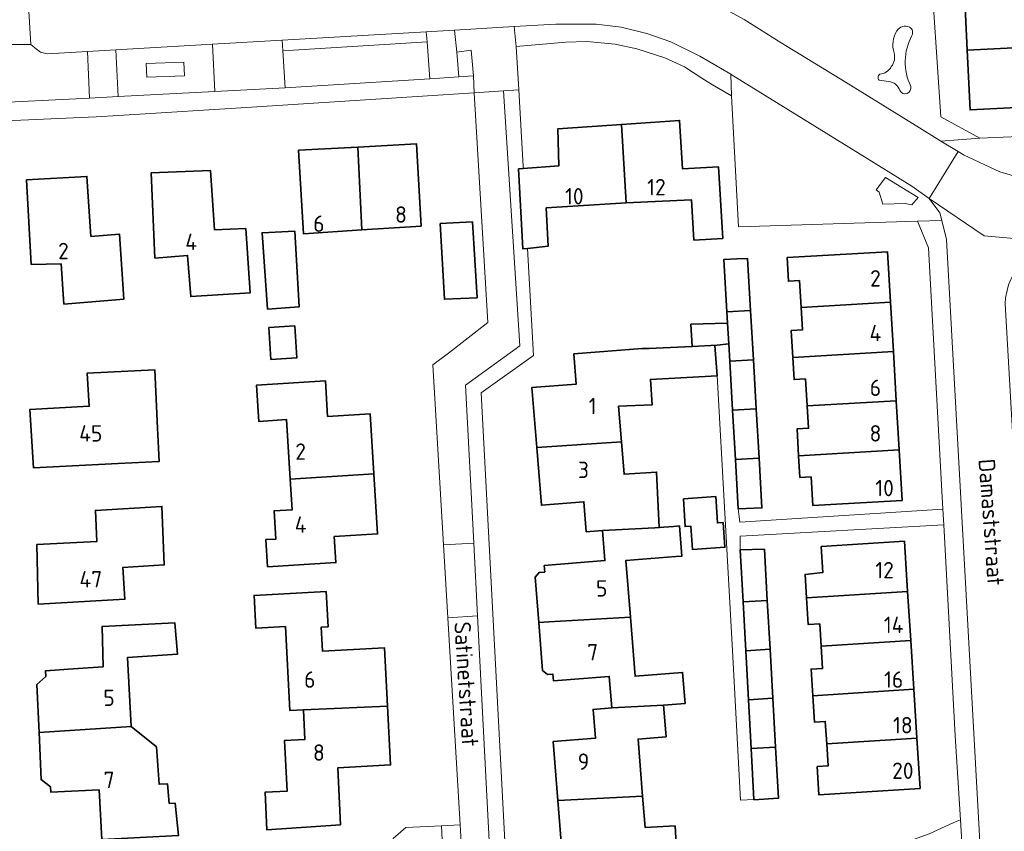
# Model space of a CAD drawing. Header units: metres. Extents: x 245598 to 248625, y 478632 to 481818.
# Tile 21 of 37: x 247546 to 247654, y 479591 to 479680. Entities that reach past the tile are written whole.
import ezdxf
from ezdxf.enums import TextEntityAlignment as Align

# ---------------------------------------------------------------- set-up
doc = ezdxf.new("R2010")
doc.units = ezdxf.units.M
for name, color, linetype, lineweight in [('B-XX-GR-GROENVOORZIENING-GV', 80, 'Continuous', 18), ('B-XX-OG-BEBOUWING-GV', 7, 'Continuous', 35), ('B-XX-OG-BEBOUWING-T18', 10, 'Continuous', 18), ('B-XX-OG-TERREIN_ERF-GV', 7, 'Continuous', 18), ('B-XX-OG-TOPOGRAFIE-T18', 10, 'Continuous', 18), ('B-XX-VH-VERHARDING_GESLOTEN-GV', 252, 'Continuous', 18), ('B-XX-VH-VERHARDING_OPEN-GV', 252, 'Continuous', 18)]:
    doc.layers.add(name, color=color, linetype=linetype, lineweight=lineweight)
doc.styles.add('NLCS-ISO-M-T18', font='NLCS-ISO.ttf', dxfattribs={"height": 1.8})

msp = doc.modelspace()

# ---------------------------------------------------------------- linework, layer by layer
at = {"layer": 'B-XX-GR-GROENVOORZIENING-GV'}
for points in [[(247544.52, 479677.582), (247541.862, 479674.125), (247541.963, 479671.163), (247553.875, 479671.775), (247553.625, 479676.887), (247549.225, 479676.625), (247548.487, 479676.812), (247548.037, 479677.137), (247547.425, 479677.663), (247544.688, 479677.637)], [(247567.612, 479672.5), (247567.325, 479677.687), (247556.737, 479677.075), (247557.013, 479671.937)], [(247591.175, 479673.9), (247590.852, 479677.928), (247575.054, 479676.959), (247575.288, 479672.887)], [(247594.125, 479676.812), (247594.325, 479674.113), (247595.962, 479674.213), (247595.675, 479677.012)], [(247560.136, 479674.073), (247560.083, 479675.581), (247564.206, 479675.726), (247564.259, 479674.218)], [(247560.136, 479674.073), (247564.259, 479674.218), (247564.206, 479675.726), (247560.083, 479675.581)], [(247640.088, 479661.725), (247640.425, 479661.437), (247640.825, 479660.137), (247643.275, 479660.225), (247643.975, 479660.062), (247644.7, 479660.875), (247641.112, 479663.075)], [(247648.6, 479592.312), (247645.875, 479591.088), (247643.375, 479590.162), (247642.455, 479589.972), (247642.771, 479588.032), (247625.977, 479586.342), (247625.55, 479586.299), (247625.375, 479586.162), (247618.716, 479585.967), (247619.1, 479583.388), (247619.375, 479583.675), (247619.962, 479583.838), (247643.475, 479586.513), (247643.825, 479586.325), (247644.025, 479585.938), (247644.412, 479582.975), (247646.938, 479583.237), (247649.662, 479587.112), (247649.316, 479592.615)]]:
    msp.add_lwpolyline(points, close=True, dxfattribs=at)
at = {"layer": 'B-XX-OG-BEBOUWING-GV'}
for points in [[(247662.28, 479684.619), (247660.5, 479684.525), (247660.525, 479683.843), (247659.197, 479683.784), (247649.743, 479683.317), (247650.054, 479677.014), (247659.508, 479677.492), (247659.494, 479677.768), (247662.749, 479677.968)], [(247650.054, 479677.014), (247650.377, 479670.48), (247659.831, 479670.947), (247659.508, 479677.492)], [(247601.389, 479664.039), (247600.883, 479664.001), (247601.357, 479655.235), (247601.873, 479655.29), (247604.119, 479655.528), (247603.916, 479659.719), (247612.661, 479660.271), (247612.16, 479668.89), (247605.2, 479668.416), (247605.295, 479664.329)], [(247612.661, 479660.271), (247619.842, 479660.606), (247620.109, 479656.199), (247623.268, 479656.389), (247622.797, 479664.245), (247618.858, 479664.009), (247618.539, 479669.325), (247612.16, 479668.89)], [(247583.722, 479657.315), (247583.262, 479666.397), (247576.781, 479666.051), (247577.31, 479656.893)], [(247583.262, 479666.397), (247583.722, 479657.315), (247590.208, 479657.741), (247589.7, 479666.74)], [(247546.948, 479662.792), (247547.478, 479653.528), (247550.749, 479653.608), (247551.063, 479649.171), (247557.616, 479649.703), (247557.162, 479656.845), (247554.018, 479656.608), (247553.574, 479663.184)], [(247560.607, 479663.566), (247561.033, 479654.229), (247564.601, 479654.51), (247564.952, 479650.003), (247571.454, 479650.41), (247570.984, 479657.463), (247567.555, 479657.327), (247567.112, 479663.832)], [(247592.275, 479658.011), (247592.763, 479649.713), (247596.338, 479649.875), (247595.837, 479658.187), (247592.295, 479658.012)], [(247576.362, 479657.175), (247572.775, 479657), (247573.362, 479648.638), (247576.825, 479648.875)], [(247631.855, 479648.802), (247641.645, 479649.375), (247641.32, 479654.92), (247630.307, 479654.275), (247630.459, 479651.682), (247631.667, 479651.759)], [(247623.73, 479648.326), (247626.306, 479648.477), (247625.975, 479654.187), (247624.813, 479654.125), (247623.4, 479654.075)], [(247641.645, 479649.375), (247631.855, 479648.802), (247632.011, 479646.357), (247630.775, 479646.278), (247630.947, 479643.335), (247641.961, 479643.98)], [(247624.034, 479642.93), (247626.62, 479643.082), (247626.306, 479648.477), (247623.73, 479648.326), (247623.8, 479647.1), (247623.925, 479644.825)], [(247619.925, 479644.537), (247622.638, 479644.675), (247623.925, 479644.825), (247623.8, 479647.1), (247619.775, 479646.975)], [(247573.749, 479643.102), (247576.569, 479643.279), (247576.349, 479646.787), (247573.529, 479646.609)], [(247622.638, 479644.675), (247619.925, 479644.537), (247615.175, 479644.325), (247614.432, 479644.321), (247606.942, 479643.719), (247607.208, 479640.414), (247602.348, 479640.022), (247602.876, 479633.468), (247612.167, 479634.087), (247611.853, 479637.984), (247615.513, 479638.125), (247615.337, 479640.925), (247622.638, 479641.311), (247622.663, 479641.312), (247622.413, 479644.638)], [(247632.508, 479638.013), (247642.277, 479638.585), (247641.961, 479643.98), (247630.947, 479643.335), (247631.09, 479640.892), (247632.319, 479640.97)], [(247624.034, 479642.93), (247624.343, 479637.535), (247626.933, 479637.686), (247626.62, 479643.082)], [(247556.987, 479631.692), (247561.5, 479631.916), (247561.318, 479635.58), (247561.019, 479641.981), (247553.597, 479641.592), (247553.825, 479637.968), (247547.304, 479637.614), (247547.727, 479631.232)], [(247575.868, 479629.974), (247585.025, 479630.556), (247584.621, 479637.139), (247579.961, 479636.852), (247579.723, 479640.745), (247572.162, 479640.281), (247572.406, 479636.317), (247575.467, 479636.504)], [(247631.579, 479632.545), (247642.593, 479633.19), (247642.277, 479638.585), (247632.508, 479638.013), (247632.664, 479635.568), (247631.407, 479635.488)], [(247624.652, 479632.139), (247627.246, 479632.291), (247626.933, 479637.686), (247624.343, 479637.535)], [(247615.804, 479624.625), (247616.3, 479624.665), (247616.015, 479630.748), (247612.454, 479630.524), (247612.167, 479634.087), (247602.876, 479633.468), (247603.387, 479627.126), (247608.046, 479627.5), (247608.311, 479624.209), (247610.091, 479624.353)], [(247631.719, 479630.152), (247632.947, 479630.231), (247633.149, 479627.073), (247642.918, 479627.645), (247642.593, 479633.19), (247631.579, 479632.545)], [(247627.246, 479632.291), (247624.652, 479632.139), (247624.962, 479626.725), (247627.563, 479626.825)], [(247585.025, 479630.556), (247575.868, 479629.974), (247576.073, 479626.629), (247574.106, 479626.507), (247574.297, 479623.414), (247573.194, 479623.346), (247573.376, 479620.375), (247580.86, 479620.833), (247580.685, 479623.682), (247585.429, 479623.974)], [(247618.946, 479627.837), (247619.145, 479624.773), (247619.776, 479624.814), (247619.94, 479622.282), (247623.5, 479622.513), (247623.324, 479625.223), (247622.682, 479625.181), (247622.495, 479628.067)], [(247548.082, 479622.797), (247548.243, 479616.252), (247557.732, 479616.804), (247557.505, 479620.286), (247562.046, 479620.568), (247561.8, 479626.988), (247554.502, 479626.547), (247554.657, 479623.135)], [(247604.194, 479614.324), (247613.138, 479614.857), (247612.639, 479621.056), (247618.133, 479621.499), (247618.781, 479621.551), (247618.516, 479624.844), (247617.868, 479624.792), (247616.3, 479624.665), (247615.804, 479624.625), (247610.091, 479624.353), (247610.358, 479621.044), (247603.696, 479620.508), (247603.754, 479619.79), (247603.142, 479619.74), (247602.695, 479619.216), (247603.094, 479614.258)], [(247634.065, 479622.594), (247634.249, 479619.748), (247632.283, 479619.536), (247632.446, 479616.957), (247643.53, 479617.657), (247643.182, 479623.169)], [(247625.5, 479616.518), (247628.143, 479616.685), (247627.825, 479622.287), (247625.188, 479622.225)], [(247586.524, 479605.083), (247586.189, 479611.488), (247579.389, 479611.132), (247579.251, 479613.762), (247580.005, 479613.801), (247579.805, 479617.647), (247571.893, 479617.234), (247572.08, 479613.646), (247575.339, 479613.816), (247575.821, 479604.598), (247577.296, 479604.675)], [(247628.143, 479616.685), (247625.5, 479616.518), (247625.794, 479611.153), (247628.448, 479611.321)], [(247634.046, 479611.675), (247643.869, 479612.295), (247643.53, 479617.657), (247632.446, 479616.957), (247632.63, 479614.039), (247633.89, 479614.119)], [(247611.108, 479604.898), (247616.772, 479605.183), (247619.138, 479605.373), (247618.863, 479608.784), (247613.661, 479608.365), (247613.138, 479614.857), (247604.194, 479614.324), (247603.094, 479614.258), (247603.518, 479609.001), (247604.043, 479608.555), (247604.655, 479608.604), (247604.715, 479607.855), (247610.83, 479608.348)], [(247548.326, 479602.196), (247558.433, 479602.838), (247558.03, 479610.438), (247563.49, 479610.773), (247563.194, 479614.236), (247555.239, 479613.836), (247555.343, 479609.413), (247552.082, 479609.177), (247549.036, 479608.957), (247549.063, 479608.328), (247548.1, 479607.466)], [(247626.088, 479605.789), (247628.753, 479605.957), (247628.448, 479611.321), (247625.794, 479611.153)], [(247643.869, 479612.295), (247634.046, 479611.675), (247634.203, 479609.23), (247632.939, 479609.149), (247633.123, 479606.233), (247644.207, 479606.933)], [(247634.658, 479600.947), (247644.546, 479601.571), (247644.207, 479606.933), (247633.123, 479606.233), (247633.306, 479603.343), (247634.5, 479603.419)], [(247626.381, 479600.424), (247629.058, 479600.593), (247628.753, 479605.957), (247626.088, 479605.789)], [(247577.296, 479604.675), (247577.465, 479601.445), (247575.24, 479601.33), (247575.53, 479595.765), (247573.095, 479595.637), (247573.311, 479591.505), (247581.359, 479592.081), (247581.084, 479598.334), (247586.861, 479598.636), (247586.524, 479605.083)], [(247605.194, 479594.746), (247614.485, 479595.204), (247613.98, 479601.48), (247617.051, 479601.727), (247616.772, 479605.183), (247611.108, 479604.898), (247609.051, 479604.732), (247609.306, 479601.573), (247604.674, 479601.201)], [(247562.573, 479594.406), (247562.421, 479596.563), (247561.492, 479596.527), (247561.215, 479600.624), (247558.433, 479602.838), (247548.326, 479602.196), (247548.548, 479597.031), (247549.583, 479596.247), (247549.608, 479595.658), (247554.91, 479595.901), (247555.222, 479590.444), (247563.616, 479590.91), (247563.253, 479594.433)], [(247644.546, 479601.571), (247634.658, 479600.947), (247634.812, 479598.53), (247633.615, 479598.453), (247633.81, 479595.359), (247644.894, 479596.059)], [(247629.058, 479600.593), (247626.381, 479600.424), (247626.687, 479594.838), (247626.688, 479594.825), (247629.375, 479595.013)], [(247614.485, 479595.204), (247605.194, 479594.746), (247605.709, 479588.347), (247610.055, 479588.697), (247610.326, 479585.325), (247618.065, 479585.948), (247618.371, 479585.965), (247618.04, 479591.949), (247614.762, 479591.767)]]:
    msp.add_lwpolyline(points, close=True, dxfattribs=at)
at = {"layer": 'B-XX-OG-TERREIN_ERF-GV'}
for points in [[(247657.271, 479699.314), (247653, 479699.056), (247653.063, 479697.413), (247653.563, 479687.6), (247651.638, 479688.075), (247647.575, 479687.838), (247645.949, 479687.743), (247647.175, 479669.713), (247651.435, 479667.375), (247671.175, 479668.213)], [(247605.709, 479588.347), (247605.194, 479594.746), (247604.674, 479601.201), (247609.306, 479601.573), (247609.051, 479604.732), (247611.108, 479604.898), (247610.83, 479608.348), (247604.715, 479607.855), (247604.655, 479608.604), (247604.043, 479608.555), (247603.518, 479609.001), (247603.094, 479614.258), (247602.695, 479619.216), (247603.142, 479619.74), (247603.754, 479619.79), (247603.696, 479620.508), (247610.358, 479621.044), (247610.091, 479624.353), (247608.311, 479624.209), (247608.046, 479627.5), (247603.387, 479627.126), (247602.876, 479633.468), (247602.348, 479640.022), (247607.208, 479640.414), (247606.942, 479643.719), (247614.432, 479644.321), (247615.175, 479644.325), (247619.925, 479644.537), (247619.775, 479646.975), (247623.8, 479647.1), (247623.73, 479648.326), (247623.4, 479654.075), (247624.813, 479654.125), (247625.975, 479654.187), (247626.306, 479648.477), (247626.62, 479643.082), (247626.933, 479637.686), (247627.246, 479632.291), (247627.563, 479626.825), (247624.962, 479626.725), (247625.125, 479625.275), (247647.388, 479626.7), (247645.825, 479655.363), (247644.612, 479658.275), (247624.979, 479657.661), (247624.212, 479672.012), (247622.125, 479673.238), (247620.962, 479673.963), (247619.087, 479675.213), (247616.925, 479676.175), (247613.837, 479677.175), (247611.475, 479677.675), (247608.375, 479677.975), (247606.075, 479677.9), (247600.625, 479677.437), (247600.9, 479672.675), (247600.9, 479672.663), (247601.375, 479664.288), (247601.389, 479664.039), (247605.295, 479664.329), (247605.2, 479668.416), (247612.16, 479668.89), (247618.539, 479669.325), (247618.858, 479664.009), (247622.797, 479664.245), (247623.268, 479656.389), (247620.109, 479656.199), (247619.842, 479660.606), (247612.661, 479660.271), (247603.916, 479659.719), (247604.119, 479655.528), (247601.873, 479655.29), (247602.525, 479643.525), (247596.787, 479639.437), (247599.672, 479584.76)], [(247544.475, 479589.412), (247569.862, 479588.763), (247573.763, 479588.662), (247574.065, 479583.438), (247584.625, 479583.963), (247584.563, 479586.5), (247587.313, 479586.662), (247587.137, 479590.588), (247588.525, 479591.763), (247592.434, 479591.959), (247594.475, 479592.062), (247593.136, 479614.771), (247592.664, 479622.762), (247591.5, 479642.5), (247593.188, 479643.8), (247597.525, 479647.162), (247596.013, 479672.363), (247572.188, 479670.825), (247557.025, 479669.863), (247554.588, 479669.7), (247542.175, 479669.175)], [(247645.875, 479591.088), (247648.6, 479592.312), (247649.316, 479592.615), (247648.737, 479601.825), (247647.487, 479624.975), (247625.188, 479623.725), (247625.188, 479622.225), (247627.825, 479622.287), (247628.143, 479616.685), (247628.448, 479611.321), (247628.753, 479605.957), (247629.058, 479600.593), (247629.375, 479595.013), (247626.688, 479594.825), (247626.687, 479594.838), (247625.225, 479594.787), (247624.337, 479611.187), (247622.638, 479641.311), (247615.337, 479640.925), (247615.513, 479638.125), (247611.853, 479637.984), (247612.167, 479634.087), (247612.454, 479630.524), (247616.015, 479630.748), (247616.3, 479624.665), (247617.868, 479624.792), (247618.516, 479624.844), (247618.781, 479621.551), (247618.133, 479621.499), (247612.639, 479621.056), (247613.138, 479614.857), (247613.661, 479608.365), (247618.863, 479608.784), (247619.138, 479605.373), (247616.772, 479605.183), (247617.051, 479601.727), (247613.98, 479601.48), (247614.485, 479595.204), (247614.762, 479591.767), (247618.04, 479591.949), (247618.371, 479585.965)]]:
    msp.add_lwpolyline(points, dxfattribs=at)
for points in [[(247660.5, 479684.525), (247660.325, 479687.688), (247667.938, 479688.137), (247668.088, 479684.925), (247662.28, 479684.619), (247662.749, 479677.968), (247659.494, 479677.768), (247659.508, 479677.492), (247659.831, 479670.947), (247650.377, 479670.48), (247650.054, 479677.014), (247649.743, 479683.317), (247659.197, 479683.784), (247660.525, 479683.843)], [(247583.722, 479657.315), (247577.31, 479656.893), (247576.781, 479666.051), (247583.262, 479666.397), (247589.7, 479666.74), (247590.208, 479657.741)], [(247546.948, 479662.792), (247553.574, 479663.184), (247554.018, 479656.608), (247557.162, 479656.845), (247557.616, 479649.703), (247551.063, 479649.171), (247550.749, 479653.608), (247547.478, 479653.528)], [(247560.607, 479663.566), (247567.112, 479663.832), (247567.555, 479657.327), (247570.984, 479657.463), (247571.454, 479650.41), (247564.952, 479650.003), (247564.601, 479654.51), (247561.033, 479654.229)], [(247592.295, 479658.012), (247595.837, 479658.187), (247596.338, 479649.875), (247592.763, 479649.713), (247592.275, 479658.011)], [(247576.362, 479657.175), (247576.825, 479648.875), (247573.362, 479648.638), (247572.775, 479657)], [(247631.855, 479648.802), (247631.667, 479651.759), (247630.459, 479651.682), (247630.307, 479654.275), (247641.32, 479654.92), (247641.645, 479649.375), (247641.961, 479643.98), (247642.277, 479638.585), (247642.593, 479633.19), (247642.918, 479627.645), (247633.149, 479627.073), (247632.947, 479630.231), (247631.719, 479630.152), (247631.579, 479632.545), (247631.407, 479635.488), (247632.664, 479635.568), (247632.508, 479638.013), (247632.319, 479640.97), (247631.09, 479640.892), (247630.947, 479643.335), (247630.775, 479646.278), (247632.011, 479646.357)], [(247573.749, 479643.102), (247573.529, 479646.609), (247576.349, 479646.787), (247576.569, 479643.279)], [(247561.318, 479635.58), (247561.5, 479631.916), (247556.987, 479631.692), (247547.727, 479631.232), (247547.304, 479637.614), (247553.825, 479637.968), (247553.597, 479641.592), (247561.019, 479641.981)], [(247575.868, 479629.974), (247575.467, 479636.504), (247572.406, 479636.317), (247572.162, 479640.281), (247579.723, 479640.745), (247579.961, 479636.852), (247584.621, 479637.139), (247585.025, 479630.556), (247585.429, 479623.974), (247580.685, 479623.682), (247580.86, 479620.833), (247573.376, 479620.375), (247573.194, 479623.346), (247574.297, 479623.414), (247574.106, 479626.507), (247576.073, 479626.629)], [(247618.946, 479627.837), (247622.495, 479628.067), (247622.682, 479625.181), (247623.324, 479625.223), (247623.5, 479622.513), (247619.94, 479622.282), (247619.776, 479624.814), (247619.145, 479624.773)], [(247548.082, 479622.797), (247554.657, 479623.135), (247554.502, 479626.547), (247561.8, 479626.988), (247562.046, 479620.568), (247557.505, 479620.286), (247557.732, 479616.804), (247548.243, 479616.252)], [(247634.658, 479600.947), (247634.5, 479603.419), (247633.306, 479603.343), (247633.123, 479606.233), (247632.939, 479609.149), (247634.203, 479609.23), (247634.046, 479611.675), (247633.89, 479614.119), (247632.63, 479614.039), (247632.446, 479616.957), (247632.283, 479619.536), (247634.249, 479619.748), (247634.065, 479622.594), (247643.182, 479623.169), (247643.53, 479617.657), (247643.869, 479612.295), (247644.207, 479606.933), (247644.546, 479601.571), (247644.894, 479596.059), (247633.81, 479595.359), (247633.615, 479598.453), (247634.812, 479598.53)], [(247586.524, 479605.083), (247586.861, 479598.636), (247581.084, 479598.334), (247581.359, 479592.081), (247573.311, 479591.505), (247573.095, 479595.637), (247575.53, 479595.765), (247575.24, 479601.33), (247577.465, 479601.445), (247577.296, 479604.675), (247575.821, 479604.598), (247575.339, 479613.816), (247572.08, 479613.646), (247571.893, 479617.234), (247579.805, 479617.647), (247580.005, 479613.801), (247579.251, 479613.762), (247579.389, 479611.132), (247586.189, 479611.488)], [(247548.326, 479602.196), (247548.1, 479607.466), (247549.063, 479608.328), (247549.036, 479608.957), (247552.082, 479609.177), (247555.343, 479609.413), (247555.239, 479613.836), (247563.194, 479614.236), (247563.49, 479610.773), (247558.03, 479610.438), (247558.433, 479602.838), (247561.215, 479600.624), (247561.492, 479596.527), (247562.421, 479596.563), (247562.573, 479594.406), (247563.253, 479594.433), (247563.616, 479590.91), (247555.222, 479590.444), (247554.91, 479595.901), (247549.608, 479595.658), (247549.583, 479596.247), (247548.548, 479597.031)]]:
    msp.add_lwpolyline(points, close=True, dxfattribs=at)
at = {"layer": 'B-XX-VH-VERHARDING_GESLOTEN-GV'}
for points in [[(247547.162, 479681.925), (247547.425, 479677.663), (247548.037, 479677.137), (247548.487, 479676.812), (247549.225, 479676.625), (247553.625, 479676.887), (247556.737, 479677.075), (247567.325, 479677.687), (247574.987, 479678.125), (247590.762, 479679.045), (247593.877, 479679.227), (247600.415, 479679.608), (247604.988, 479679.875), (247609.387, 479679.863), (247612.138, 479679.562), (247614.938, 479678.838), (247617.563, 479677.925), (247620.737, 479676.375), (247624.142, 479674.408), (247624.2, 479674.375), (247638.325, 479665.625), (247643.975, 479662.113), (247645.9, 479660.762), (247649.05, 479665.926), (247647.185, 479667.052), (247646.775, 479667.3), (247644.825, 479668.512), (247636.775, 479673.475), (247629.675, 479677.825), (247625.612, 479680.375)], [(247657.575, 479589.737), (247656.4, 479611.312), (247656.362, 479612.138), (247656.026, 479617.937), (247654.213, 479649.2), (247654.263, 479649.875), (247654.438, 479650.675), (247654.588, 479651.287), (247654.85, 479651.889), (247654.975, 479652.175), (247656, 479653.625), (247659.125, 479655.825), (247659.739, 479655.956), (247651.93, 479656.672), (247645.9, 479660.762), (247647.063, 479659.175), (247647.264, 479658.352), (247647.775, 479656.262), (247651.525, 479588.9)]]:
    msp.add_lwpolyline(points, dxfattribs=at)
msp.add_lwpolyline([(247662.834, 479662.258), (247661.475, 479662.212), (247660.363, 479662.175), (247657.287, 479662.625), (247653.625, 479663.675), (247649.713, 479665.525), (247649.05, 479665.926), (247645.9, 479660.762), (247651.93, 479656.672), (247659.739, 479655.956), (247660.762, 479656.175), (247662.875, 479656.187)], close=True, dxfattribs=at)
at = {"layer": 'B-XX-VH-VERHARDING_OPEN-GV'}
for points in [[(247633.835, 479689.066), (247634.675, 479687.475), (247626.6, 479687.025), (247626.563, 479687.663), (247626.473, 479688.674), (247625.998, 479688.649), (247614.688, 479687.6), (247614.746, 479684.994), (247615.712, 479684.762), (247619.212, 479683.863), (247622.538, 479682.088), (247625.612, 479680.375), (247629.675, 479677.825), (247636.775, 479673.475), (247644.825, 479668.512), (247646.775, 479667.3), (247647.185, 479667.052), (247651.435, 479667.375), (247647.175, 479669.713), (247645.949, 479687.743), (247645.838, 479689.375), (247634.465, 479689.082)], [(247539.869, 479674.506), (247542.213, 479676.825), (247544.52, 479677.582), (247544.688, 479677.637), (247547.425, 479677.663), (247547.162, 479681.925), (247544.388, 479681.812), (247542.425, 479682.275), (247541.298, 479683.044), (247540.025, 479683.913), (247539.313, 479684.988), (247539.287, 479685.025)], [(247590.852, 479677.928), (247591.175, 479673.9), (247594.325, 479674.113), (247594.125, 479676.812), (247593.877, 479679.227), (247590.762, 479679.045)], [(247596.013, 479672.363), (247599.238, 479672.575), (247600.9, 479672.675), (247600.625, 479677.437), (247600.415, 479679.608), (247593.877, 479679.227), (247594.125, 479676.812), (247595.675, 479677.012), (247595.962, 479674.213)], [(247622.125, 479673.238), (247624.212, 479672.012), (247624.142, 479674.408), (247620.737, 479676.375), (247617.563, 479677.925), (247614.938, 479678.838), (247612.138, 479679.562), (247609.387, 479679.863), (247604.988, 479679.875), (247600.415, 479679.608), (247600.625, 479677.437), (247606.075, 479677.9), (247608.375, 479677.975), (247611.475, 479677.675), (247613.837, 479677.175), (247616.925, 479676.175), (247619.087, 479675.213), (247620.962, 479673.963)], [(247567.325, 479677.687), (247567.612, 479672.5), (247575.288, 479672.887), (247575.054, 479676.959), (247574.987, 479678.125)], [(247574.987, 479678.125), (247575.054, 479676.959), (247590.852, 479677.928), (247590.762, 479679.045)], [(247557.013, 479671.937), (247556.737, 479677.075), (247553.625, 479676.887), (247553.875, 479671.775)], [(247572.188, 479670.825), (247596.013, 479672.363), (247595.962, 479674.213), (247594.325, 479674.113), (247591.175, 479673.9), (247575.288, 479672.887), (247567.612, 479672.5), (247557.013, 479671.937), (247553.875, 479671.775), (247541.963, 479671.163), (247542.175, 479669.175), (247554.588, 479669.7), (247557.025, 479669.863)], [(247624.979, 479657.661), (247644.612, 479658.275), (247647.264, 479658.352), (247647.063, 479659.175), (247645.9, 479660.762), (247643.975, 479662.113), (247638.325, 479665.625), (247624.2, 479674.375), (247624.142, 479674.408), (247624.212, 479672.012)], [(247595.975, 479622.953), (247595.075, 479640.3), (247601.025, 479644.613), (247599.238, 479672.575), (247596.013, 479672.363), (247597.525, 479647.162), (247593.188, 479643.8), (247591.5, 479642.5), (247592.664, 479622.762)], [(247599.238, 479672.575), (247601.025, 479644.613), (247595.075, 479640.3), (247595.975, 479622.953), (247596.388, 479614.975), (247597.96, 479584.67), (247599.672, 479584.76), (247596.787, 479639.437), (247602.525, 479643.525), (247601.873, 479655.29), (247601.357, 479655.235), (247600.883, 479664.001), (247601.389, 479664.039), (247601.375, 479664.288), (247600.9, 479672.663), (247600.9, 479672.675)], [(247640.088, 479661.725), (247641.112, 479663.075), (247644.7, 479660.875), (247643.975, 479660.062), (247643.275, 479660.225), (247640.825, 479660.137), (247640.425, 479661.437)], [(247647.388, 479626.7), (247647.487, 479624.975), (247648.737, 479601.825), (247649.316, 479592.615), (247649.662, 479587.112), (247650.171, 479583.824), (247650.362, 479584.063), (247651.375, 479586.875), (247651.525, 479588.9), (247647.775, 479656.262), (247647.264, 479658.352), (247644.612, 479658.275), (247645.825, 479655.363)], [(247624.343, 479637.535), (247624.034, 479642.93), (247623.925, 479644.825), (247622.638, 479644.675), (247622.413, 479644.638), (247622.663, 479641.312), (247622.638, 479641.311), (247624.337, 479611.187), (247625.225, 479594.787), (247626.687, 479594.838), (247626.381, 479600.424), (247626.088, 479605.789), (247625.794, 479611.153), (247625.5, 479616.518), (247625.188, 479622.225), (247625.188, 479623.725), (247647.487, 479624.975), (247647.388, 479626.7), (247625.125, 479625.275), (247624.962, 479626.725), (247624.652, 479632.139)], [(247596.388, 479614.975), (247595.975, 479622.953), (247592.664, 479622.762), (247593.136, 479614.771)], [(247597.96, 479584.67), (247596.388, 479614.975), (247593.136, 479614.771), (247594.475, 479592.062), (247594.911, 479584.508)], [(247592.787, 479584.396), (247592.434, 479591.959), (247588.525, 479591.763), (247587.137, 479590.588), (247587.313, 479586.662), (247587.675, 479586.675), (247587.738, 479584.128)], [(247592.434, 479591.959), (247592.787, 479584.396), (247594.911, 479584.508), (247594.475, 479592.062)]]:
    msp.add_lwpolyline(points, close=True, dxfattribs=at)
for points in [[(247643.741, 479679.535, 0.3704322), (247642.345, 479679.163)], [(247642.345, 479679.163, -0.3704322), (247643.741, 479679.535)], [(247644.001, 479678.649, 0.4168236), (247643.741, 479679.535)], [(247643.741, 479679.535, -0.4168236), (247644.001, 479678.649)], [(247642.345, 479679.163, 0.2143344), (247642.045, 479676.726)], [(247642.045, 479676.726, -0.2143344), (247642.345, 479679.163)], [(247643.878, 479673.056, -0.2404691), (247644.001, 479678.649)], [(247644.001, 479678.649, 0.2404691), (247643.878, 479673.056)], [(247642.045, 479676.726, -0.2387269), (247641.739, 479675.223)], [(247641.739, 479675.223, 0.2387269), (247642.045, 479676.726)], [(247641.739, 479675.223, -0.2449467), (247640.483, 479674.386)], [(247640.483, 479674.386, 0.2449467), (247641.739, 479675.223)], [(247640.483, 479674.386, 0.508236), (247640.41, 479673.747)], [(247640.41, 479673.747, -0.508236), (247640.483, 479674.386)], [(247640.41, 479673.747, 0.0520461), (247641.454, 479673.601)], [(247641.454, 479673.601, -0.0520461), (247640.41, 479673.747)], [(247641.454, 479673.601, -0.2952633), (247642.663, 479672.603)], [(247642.663, 479672.603, 0.2952633), (247641.454, 479673.601)], [(247642.663, 479672.603, 0.8945757), (247643.878, 479673.056)], [(247643.878, 479673.056, -0.8945757), (247642.663, 479672.603)]]:
    msp.add_lwpolyline(points, format="xyb", dxfattribs=at)
msp.add_lwpolyline([(247671.175, 479668.213), (247651.435, 479667.375), (247647.185, 479667.052), (247649.05, 479665.926), (247649.713, 479665.525), (247653.625, 479663.675), (247657.287, 479662.625)], dxfattribs=at)

# ---------------------------------------------------------------- texts
at = {"layer": 'B-XX-OG-BEBOUWING-T18', "style": 'NLCS-ISO-M-T18'}
for s, p in [('12', (247616, 479662)), ('10', (247607, 479661)), ('8', (247588, 479659)), ('6', (247579, 479658)), ('4', (247565, 479656)), ('2', (247551, 479655)), ('2', (247640, 479652)), ('4', (247640, 479646)), ('6', (247640, 479640)), ('1', (247609, 479638)), ('45', (247554, 479635)), ('8', (247640, 479635)), ('2', (247577, 479633)), ('3', (247608, 479631)), ('10', (247641, 479629)), ('4', (247577, 479625)), ('12', (247641, 479620)), ('47', (247554, 479619)), ('5', (247610, 479618)), ('14', (247642, 479614)), ('7', (247609, 479611)), ('6', (247578, 479608)), ('16', (247642, 479608)), ('5', (247556, 479606)), ('18', (247643, 479603)), ('8', (247579, 479600)), ('9', (247608, 479599)), ('20', (247643, 479598)), ('7', (247556, 479597))]:
    msp.add_text(s, height=1.8, dxfattribs=at).set_placement(p, align=Align.MIDDLE_CENTER)
at = {"layer": 'B-XX-OG-TOPOGRAFIE-T18', "style": 'NLCS-ISO-M-T18'}
for s, rotation, p in [('Damaststraat', 274.2, (247652.691, 479625.268)), ('Satinetstraat', 273.7, (247595.162, 479607.51))]:
    msp.add_text(s, height=1.8, rotation=rotation, dxfattribs=at).set_placement(p, align=Align.MIDDLE_CENTER)

doc.saveas('drawing.dxf')
